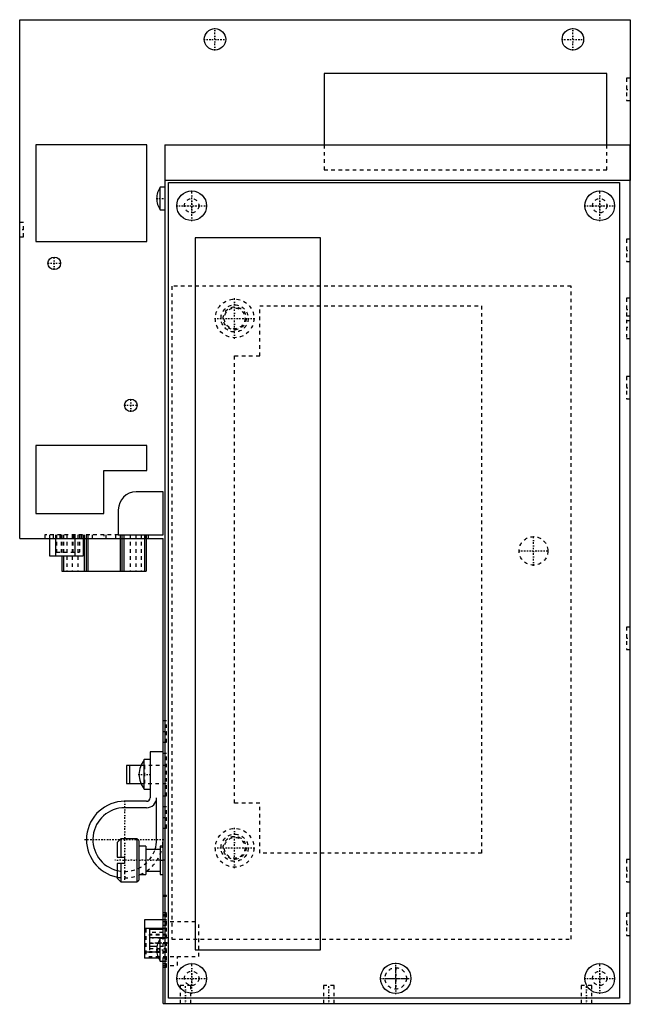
# Model space of a CAD drawing. Extents: x -40 to 131, y 0 to 275.
import ezdxf

# ---------------------------------------------------------------- set-up
doc = ezdxf.new("R2010")
doc.units = 0
doc.linetypes.add('CENTER', pattern=[1.5, 0.45, -0.5, 0.05, -0.5])
doc.linetypes.add('DASHED', pattern=[2, 1, -1])
for name, color, linetype in [('AM_0', 7, 'CONTINUOUS'), ('AM_3', 7, 'DASHED'), ('AM_7', 7, 'CENTER')]:
    doc.layers.add(name, color=color, linetype=linetype)

msp = doc.modelspace()

# ---------------------------------------------------------------- linework, layer by layer
at = {"layer": 'AM_0', "color": 7, "linetype": 'CONTINUOUS'}
for p, q in [((-40, 130), (-40, 275)), ((-40, 275), (130.5, 275)), ((130.5, 275), (130.5, 230)), ((45, 260), (45, 240)), ((124, 260), (45, 260)), ((124, 240), (124, 260)), ((-35.5, 240), (-35.5, 213)), ((-4.5, 240), (-35.5, 240)), ((-4.5, 213), (-4.5, 240)), ((0.5, 240), (0.5, 0)), ((0.5, 240), (130.5, 240)), ((130.5, 0), (130.5, 240)), ((130.5, 230), (0.5, 230)), ((1.5, 229.5), (127.5, 229.5)), ((1.5, 1.5), (1.5, 229.5)), ((127.5, 229.5), (127.5, 1.5)), ((0.5, 228.15), (-0.8, 228.15)), ((-0.8, 221.85), (-0.8, 228.15)), ((-0.8, 221.85), (0.5, 221.85)), ((-35.5, 213), (-4.5, 213)), ((9, 214), (9, 15)), ((44, 214), (9, 214)), ((44, 15), (44, 214)), ((-35.5, 156), (-35.5, 137)), ((-4.5, 156), (-35.5, 156)), ((-4.5, 149), (-4.5, 156)), ((-16.5, 149), (-4.5, 149)), ((-16.5, 137), (-16.5, 149)), ((0, 143), (-7.5, 143)), ((0, 131), (0, 143)), ((-12.5, 138), (-12.5, 131)), ((-35.5, 137), (-16.5, 137)), ((-40, 130), (0, 130)), ((-31.72, 130), (-31.72, 125.1)), ((-30.07, 130), (-30.07, 125.1)), ((-24.63, 130), (-24.63, 125.1)), ((-22.28, 130), (-22.28, 125.1)), ((-22, 130), (-22, 120.8)), ((-21.5, 130), (-21.5, 120.8)), ((-21, 130), (-21, 120.8)), ((-12.5, 131), (0, 131)), ((-12, 130), (-12, 120.8)), ((-11.5, 130), (-11.5, 120.8)), ((-11, 130), (-11, 120.8)), ((-5.2, 130), (-5.2, 120.8)), ((-4.7, 130), (-4.7, 120.8)), ((0, 18.15), (0, 130)), ((-31.72, 125.1), (-22.28, 125.1)), ((-28.3, 125.1), (-28.3, 120.8)), ((-27.8, 125.1), (-27.8, 120.8)), ((-28.3, 120.8), (-4.7, 120.8)), ((-3.6, 70.3), (-3.6, 57.5)), ((0, 70.3), (-3.6, 70.3)), ((-10.2, 66.5), (-10.2, 61.5)), ((-6.15, 66.5), (-10.2, 66.5)), ((-9.32, 61.5), (-9.32, 66.5)), ((-3.6, 68.15), (-5.3, 68.15)), ((-5.3, 59.85), (-5.3, 68.15)), ((-10.2, 61.5), (-6.15, 61.5)), ((-5.3, 59.85), (-3.6, 59.85)), ((-4.6, 56.5), (-10.7, 56.5)), ((-1.8, 45.8), (-1.8, 57.5)), ((-4.6, 54.7), (-10.7, 54.7)), ((-11.8, 46), (-12.8, 45)), ((-12.8, 45), (-12.8, 40.9)), ((-7.3, 46), (-11.8, 46)), ((-11.8, 46), (-11.8, 40.9)), ((-6.8, 45.5), (-7.3, 46)), ((-7.3, 46), (-7.3, 34)), ((-6.8, 45.5), (-6.8, 34.5)), ((-4.8, 44), (-6.8, 44)), ((-4.8, 44), (-4.8, 36)), ((-0.8, 43), (-4.8, 43)), ((0, 44), (-0.8, 44)), ((-0.8, 44), (-0.8, 36)), ((-12.8, 40.9), (-10.8, 40.9)), ((-12.8, 39.1), (-12.8, 35)), ((-10.8, 39.1), (-12.8, 39.1)), ((-11.8, 39.1), (-11.8, 34)), ((-10.8, 40.9), (-10.8, 39.1)), ((-6.8, 36), (-4.8, 36)), ((-4.8, 37), (-0.8, 37)), ((-0.8, 36), (0, 36)), ((-12.8, 35), (-11.8, 34)), ((-11.8, 34), (-7.3, 34)), ((-7.3, 34), (-6.8, 34.5)), ((-5.2, 23.33), (-5.2, 12.68)), ((0, 23.33), (-5.2, 23.33)), ((0, 20.98), (-5.2, 20.98)), ((-3.8, 20.7), (-3.8, 15.9)), ((0, 20.7), (-3.8, 20.7)), ((0, 18.3), (-3.8, 18.3)), ((0.5, 18.15), (-0.8, 18.15)), ((-0.8, 11.85), (-0.8, 18.15)), ((-1.74, 14.33), (-5.2, 14.33)), ((-1.71, 15.9), (-3.8, 15.9)), ((9, 15), (44, 15)), ((-1.26, 12.68), (-5.2, 12.68)), ((-0.8, 11.85), (0.5, 11.85)), ((0, 0), (0, 11.85)), ((0, 0), (0.5, 0)), ((0.5, 0), (130.5, 0)), ((127.5, 1.5), (1.5, 1.5))]:
    msp.add_line(p, q, dxfattribs=at)
for centre, radius in [((14.5, 269.5), 3), ((114.5, 269.5), 3), ((8, 223), 4.15), ((122, 223), 4.15), ((-30.4, 206.9), 1.75), ((-9, 167.2), 1.75), ((8, 7), 4.15), ((65, 7), 4.25), ((122, 7), 4.15)]:
    msp.add_circle(centre, radius, dxfattribs=at)
for centre, radius, start, end in [((4.2, 224.83), 6, 146.401, 178.3739), ((4.2, 225.17), 6, 181.6261, 213.599), ((-7.5, 138), 5, 90, 180), ((3.12, 62.76), 10, 147.3813, 172.8743), ((3.12, 65.24), 10, 187.1257, 212.6187), ((-10.7, 45.8), 10.7, 90, 258.6816), ((-4.6, 57.5), 1, 270, 0), ((-4.6, 57.5), 2.8, 270, 0), ((-10.7, 45.8), 8.9, 90, 256.3521), ((-10.7, 45.8), 8.9, 341.6629, 0), ((-10.7, 45.8), 10.7, 350.3154, 0), ((-10.7, 45.8), 10.7, 291.376, 293.6679), ((-10.7, 45.8), 10.7, 303.4632, 304.6712), ((4.2, 14.83), 6, 146.401, 178.3739), ((4.2, 15.17), 6, 181.6261, 213.599)]:
    msp.add_arc(centre, radius, start, end, dxfattribs=at)
at = {"layer": 'AM_3', "color": 6, "linetype": 'DASHED'}
for p, q in [((130.5, 258.62), (129.5, 258.62)), ((129.5, 258.62), (129.5, 252.38)), ((129.5, 252.38), (130.5, 252.38)), ((45, 240), (45, 233)), ((124, 233), (124, 240)), ((45, 233), (124, 233)), ((-39, 218.3), (-40, 218.3)), ((-39, 214.3), (-39, 218.3)), ((-40, 214.3), (-39, 214.3)), ((130.5, 213.62), (129.5, 213.62)), ((129.5, 213.62), (129.5, 207.38)), ((129.5, 207.38), (130.5, 207.38)), ((2.5, 200.5), (2.5, 18)), ((114, 200.5), (2.5, 200.5)), ((114, 18), (114, 200.5)), ((130.5, 197.12), (129.5, 197.12)), ((129.5, 197.12), (129.5, 185.88)), ((27, 181), (27, 195)), ((27, 195), (89, 195)), ((89, 195), (89, 42)), ((130.5, 192.12), (129.5, 192.12)), ((129.5, 190.88), (130.5, 190.88)), ((129.5, 185.88), (130.5, 185.88)), ((20, 181), (27, 181)), ((20, 56), (20, 181)), ((130.5, 175.22), (129.5, 175.22)), ((129.5, 175.22), (129.5, 168.98)), ((129.5, 168.98), (130.5, 168.98)), ((-33, 131), (-33, 130)), ((-12.5, 131), (-33, 131)), ((-31.72, 131), (-31.72, 130)), ((-31.68, 131), (-31.68, 130)), ((-30.7, 131), (-30.7, 130)), ((-30.07, 131), (-30.07, 130)), ((-29.75, 131), (-29.75, 126.11)), ((-28.8, 131), (-28.8, 130)), ((-28.43, 131), (-28.43, 126.11)), ((-28.3, 131), (-28.3, 125.1)), ((-27.8, 131), (-27.8, 125.1)), ((-26.9, 131), (-26.9, 120.8)), ((-25.4, 131), (-25.4, 120.8)), ((-25.23, 131), (-25.23, 126.11)), ((-24.8, 131), (-24.8, 130)), ((-24.63, 131), (-24.63, 130)), ((-23.8, 131), (-23.8, 120.8)), ((-23.35, 131), (-23.35, 126.11)), ((-22.88, 131), (-22.88, 130)), ((-22.4, 131), (-22.4, 130)), ((-22.28, 131), (-22.28, 130)), ((-22, 131), (-22, 130)), ((-21.5, 131), (-21.5, 130)), ((-21, 131), (-21, 130)), ((-19.8, 131), (-19.8, 130)), ((-16, 131), (-16, 130)), ((-13.2, 130), (-13.2, 131)), ((-12, 131), (-12, 130)), ((-11.5, 131), (-11.5, 130)), ((-11, 131), (-11, 130)), ((-9.2, 131), (-9.2, 120.8)), ((-7.6, 131), (-7.6, 120.8)), ((-6.1, 131), (-6.1, 120.8)), ((-5.2, 131), (-5.2, 130)), ((-5, 131), (-5, 130)), ((-4.7, 131), (-4.7, 130)), ((-4.2, 131), (-4.2, 130)), ((-29.75, 126.11), (-23.35, 126.11)), ((130.5, 105.22), (129.5, 105.22)), ((129.5, 105.22), (129.5, 98.98)), ((129.5, 98.98), (130.5, 98.98)), ((1, 79), (0, 79)), ((1, 73), (1, 79)), ((0, 73), (1, 73)), ((0, 70), (1, 70)), ((1, 58), (1, 70)), ((1, 66.5), (-6.15, 66.5)), ((-5.08, 61.5), (-5.08, 66.5)), ((-6.15, 61.5), (1, 61.5)), ((0, 58), (1, 58)), ((27, 56), (20, 56)), ((27, 42), (27, 56)), ((1, 55), (0, 55)), ((1, 49), (1, 55)), ((0, 49), (1, 49)), ((89, 42), (27, 42)), ((130.5, 40.22), (129.5, 40.22)), ((129.5, 40.22), (129.5, 33.98)), ((-6.8, 36), (-6.8, 35.83)), ((129.5, 33.98), (130.5, 33.98)), ((1, 30.2), (0, 30.2)), ((0, 30), (1, 30)), ((1, 30), (1, 30.2)), ((0, 25.4), (1, 25.4)), ((0, 24.9), (1, 24.9)), ((1, 10.1), (1, 25.4)), ((130.5, 25.22), (129.5, 25.22)), ((129.5, 25.22), (129.5, 18.98)), ((0, 24.44), (1, 24.44)), ((1, 23.33), (0, 23.33)), ((0, 22.94), (10, 22.94)), ((10, 13.1), (10, 22.94)), ((-4.8, 20.81), (-4.8, 12.99)), ((1, 20.81), (-4.8, 20.81)), ((0, 19.8), (-3.8, 19.8)), ((0, 21.85), (1, 21.85)), ((1, 20.98), (0, 20.98)), ((1, 19.05), (-4.8, 19.05)), ((1, 19.25), (-3.8, 19.25)), ((1, 18.35), (-3.8, 18.35)), ((1, 16.85), (-3.8, 16.85)), ((-3.8, 16.8), (0, 16.8)), ((0, 11.85), (0, 18.15)), ((1, 16.9), (0, 16.9)), ((0, 16.88), (1, 16.88)), ((1, 16.82), (0, 16.82)), ((0, 16.8), (1, 16.8)), ((2.5, 18), (114, 18)), ((129.5, 18.98), (130.5, 18.98)), ((1, 14.23), (-4.8, 14.23)), ((-3.8, 15.9), (-3.8, 14.45)), ((-3.8, 15.35), (1, 15.35)), ((1, 14.45), (-3.8, 14.45)), ((1, 14.33), (-1.74, 14.33)), ((0, 15.9), (-1.71, 15.9)), ((1, 12.99), (-4.8, 12.99)), ((1, 12.68), (-1.26, 12.68)), ((0, 13.1), (10, 13.1)), ((0, 11.2), (1, 11.2)), ((0.5, 11.85), (1, 11.85)), ((4, 10.6), (4, 13.1)), ((0, 10.6), (4, 10.6)), ((0, 10.1), (1, 10.1)), ((4.8, 5), (4.8, 0)), ((7.8, 5), (4.8, 5)), ((7.8, 0), (7.8, 5)), ((44.8, 5), (44.8, 0)), ((47.8, 5), (44.8, 5)), ((47.8, 0), (47.8, 5)), ((116.8, 5), (116.8, 0)), ((119.8, 5), (116.8, 5)), ((119.8, 0), (119.8, 5))]:
    msp.add_line(p, q, dxfattribs=at)
for centre, radius in [((8, 223), 2), ((122, 223), 2), ((20, 191.5), 5.4), ((20, 191.5), 3.8), ((20, 191.5), 3.2), ((20, 191.5), 2.9), ((103.5, 126.5), 4), ((20, 43.5), 5.4), ((20, 43.5), 3.8), ((20, 43.5), 3.2), ((20, 43.5), 2.9), ((8, 7), 2), ((65, 7), 3), ((122, 7), 2)]:
    msp.add_circle(centre, radius, dxfattribs=at)
for radius, start, end in [(8.9, 256.3521, 341.6629), (10.7, 304.6712, 350.3154), (10.7, 258.6816, 291.376), (10.7, 293.6679, 303.4632)]:
    msp.add_arc((-10.7, 45.8), radius, start, end, dxfattribs=at)
at = {"layer": 'AM_7', "color": 4, "linetype": 'CENTER'}
for p, q in [((14.5, 266.35), (14.5, 272.65)), ((114.5, 266.35), (114.5, 272.65)), ((11.35, 269.5), (17.65, 269.5)), ((111.35, 269.5), (117.65, 269.5)), ((129.45, 255.5), (130.55, 255.5)), ((8, 218.64), (8, 227.36)), ((122, 218.64), (122, 227.36)), ((-1.91, 225), (0.62, 225)), ((3.64, 223), (12.36, 223)), ((5.9, 223), (10.1, 223)), ((8, 220.9), (8, 225.1)), ((117.64, 223), (126.36, 223)), ((119.9, 223), (124.1, 223)), ((122, 220.9), (122, 225.1)), ((-38.95, 216.3), (-40.05, 216.3)), ((129.45, 210.5), (130.55, 210.5)), ((-32.24, 206.9), (-28.56, 206.9)), ((-30.4, 205.06), (-30.4, 208.74)), ((20, 185.83), (20, 197.17)), ((129.45, 194), (130.55, 194)), ((14.33, 191.5), (25.67, 191.5)), ((129.45, 189), (130.55, 189)), ((129.45, 172.1), (130.55, 172.1)), ((-9, 165.36), (-9, 169.04)), ((-10.84, 167.2), (-7.16, 167.2)), ((-16.5, 131.05), (-16.5, 129.95)), ((103.5, 122.3), (103.5, 130.7)), ((99.3, 126.5), (107.7, 126.5)), ((129.45, 102.1), (130.55, 102.1)), ((-0.05, 76), (1.05, 76)), ((-6.96, 64), (-3.44, 64)), ((-10.7, 34.57), (-10.7, 57.03)), ((-0.05, 52), (1.05, 52)), ((20, 37.83), (20, 49.17)), ((-21.93, 45.8), (0.53, 45.8)), ((14.33, 43.5), (25.67, 43.5)), ((0.64, 40), (-13.44, 40)), ((129.45, 37.1), (130.55, 37.1)), ((129.45, 22.1), (130.55, 22.1)), ((1.24, 18.3), (-4.04, 18.3)), ((1.24, 16.85), (-4.04, 16.85)), ((-1.91, 15), (0.62, 15)), ((8, 2.64), (8, 11.36)), ((65, 2.54), (65, 11.46)), ((122, 2.64), (122, 11.36)), ((8, 4.9), (8, 9.1)), ((65, 3.85), (65, 10.15)), ((122, 4.9), (122, 9.1)), ((3.64, 7), (12.36, 7)), ((5.9, 7), (10.1, 7)), ((60.54, 7), (69.46, 7)), ((61.85, 7), (68.15, 7)), ((117.64, 7), (126.36, 7)), ((119.9, 7), (124.1, 7)), ((6.3, -0.25), (6.3, 5.25)), ((46.3, -0.25), (46.3, 5.25)), ((118.3, -0.25), (118.3, 5.25))]:
    msp.add_line(p, q, dxfattribs=at)

doc.saveas('drawing.dxf')
